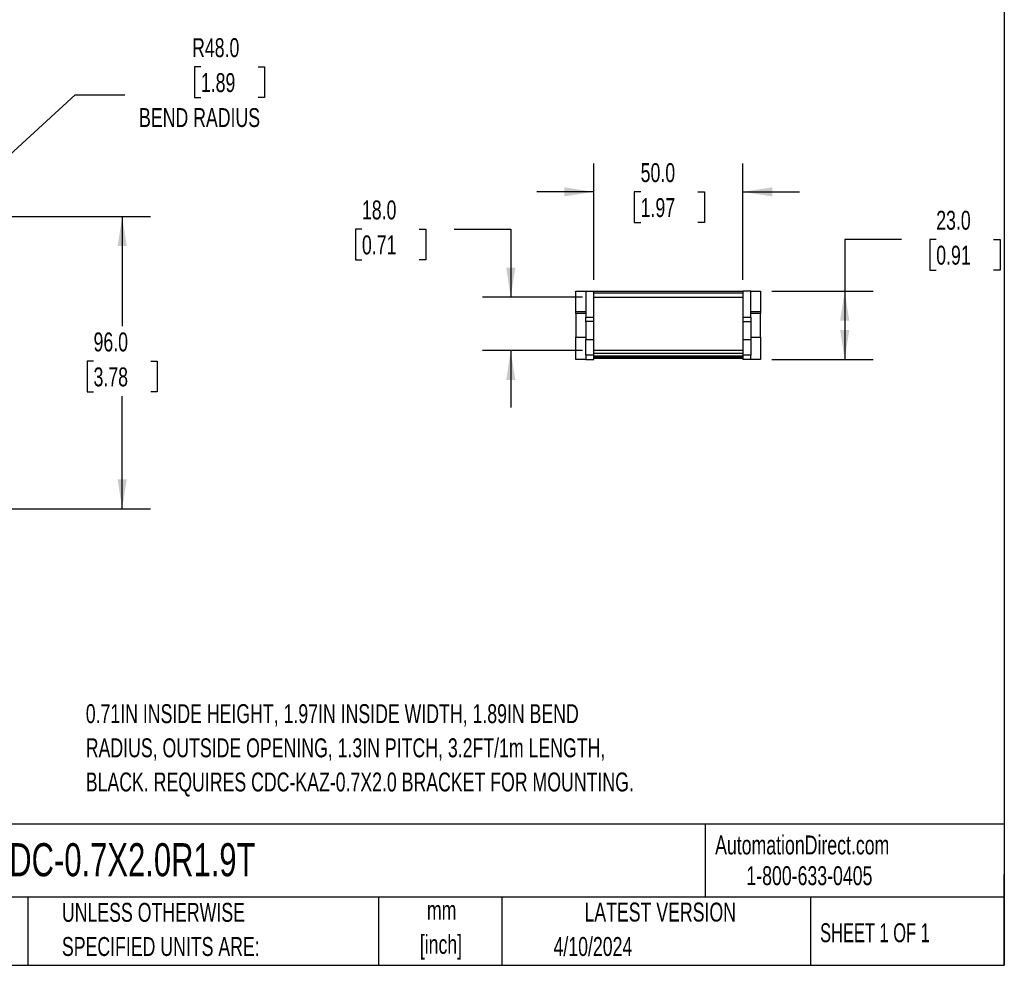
# Model space of a CAD drawing. Header units: millimetres. Extents: x 19 to 819, y 19 to 629.
# Tile 3 of 9: x 489 to 819, y 19 to 337. Entities that reach past the tile are written whole.
import ezdxf

# ---------------------------------------------------------------- set-up
doc = ezdxf.new("R2010")
doc.units = ezdxf.units.MM
doc.header["$LTSCALE"] = 3
doc.layers.add('DIMENSIONS', color=140, linetype='Continuous', lineweight=25)
doc.layers.add('TEXT', color=140, linetype='Continuous', lineweight=25)
doc.styles.add('SLDTEXTSTYLE0', font='TXT', dxfattribs={"width": 0.7})
doc.styles.add('SLDTEXTSTYLE1', font='TXT', dxfattribs={"width": 0.65})
doc.dimstyles.new('SLDDIMSTYLE0', dxfattribs={"dimtxt": 6.474023, "dimasz": 9.906, "dimexe": 0, "dimexo": 0.0625, "dimgap": 1.618506, "dimtad": 0, "dimtih": 1, "dimtoh": 1, "dimrnd": 1e-09, "dimzin": 4, "dimdsep": 46, "dimtxsty": 'SLDTEXTSTYLE0', "dimsah": 1, "dimcen": 0.09, "dimadec": 0, "dimazin": 1, "dimtfac": 1, "dimtofl": 0, "dimtmove": 0, "dimatfit": 3, "dimfxl": 0, "dimfrac": 2, "dimtolj": 1, "dimtzin": 12, "dimarcsym": 0})
doc.dimstyles.new('SLDDIMSTYLE1', dxfattribs={"dimtxt": 6.474023, "dimasz": 9.906, "dimexe": 0, "dimexo": 0.0625, "dimgap": 1.618506, "dimtad": 0, "dimtih": 1, "dimtoh": 1, "dimrnd": 1e-09, "dimzin": 4, "dimdsep": 46, "dimtxsty": 'SLDTEXTSTYLE0', "dimsah": 1, "dimcen": 0, "dimadec": 0, "dimazin": 1, "dimtfac": 1, "dimtofl": 0, "dimtmove": 0, "dimatfit": 3, "dimfxl": 0, "dimfrac": 2, "dimtolj": 1, "dimtzin": 12, "dimarcsym": 0})
doc.dimstyles.new('SLDDIMSTYLE4', dxfattribs={"dimtxt": 6.474023, "dimasz": 9.906, "dimexe": 0, "dimexo": 0.0625, "dimgap": 1.618506, "dimtad": 0, "dimtih": 1, "dimtoh": 1, "dimrnd": 1e-09, "dimzin": 4, "dimdsep": 46, "dimtxsty": 'SLDTEXTSTYLE0', "dimsah": 1, "dimcen": 0.09, "dimadec": 0, "dimazin": 1, "dimtfac": 1, "dimtmove": 0, "dimatfit": 0, "dimfxl": 0, "dimfrac": 2, "dimtolj": 1, "dimtzin": 12, "dimarcsym": 0})

# ---------------------------------------------------------------- blocks, each defined once
blk = doc.blocks.new('_D_1')
at = {"layer": 'DIMENSIONS'}
for p, q in [((549.47, 320.66), (547.29, 320.66)), ((547.29, 320.66), (547.29, 310.37)), ((568.7, 320.66), (570.88, 320.66)), ((570.88, 320.66), (570.88, 310.37)), ((459.3, 267.36), (507.27, 311.26)), ((507.27, 311.26), (523.94, 311.26)), ((547.29, 310.37), (549.47, 310.37)), ((570.88, 310.37), (568.7, 310.37))]:
    blk.add_line(p, q, dxfattribs=at)
blk.add_solid([(459.3, 267.36), (467.64, 272.92), (465.58, 275.17)], dxfattribs=at)
at = {"layer": 'DIMENSIONS', "char_height": 6.35, "attachment_point": 1, "style": 'SLDTEXTSTYLE0'}
for s, insert in [('R48.0', (546.52, 330.29)), ('1.89', (549.47, 318.56)), ('BEND RADIUS', (528.71, 306.82))]:
    blk.add_mtext(s, dxfattribs=dict(at, insert=insert))
blk = doc.blocks.new('_D_2')
at = {"layer": 'DIMENSIONS'}
for p, q in [((412.7, 270.45), (532.58, 270.45)), ((523.06, 270.45), (523.06, 233.6)), ((513.44, 221.87), (511.26, 221.87)), ((511.26, 221.87), (511.26, 211.58)), ((532.68, 221.87), (534.85, 221.87)), ((534.85, 221.87), (534.85, 211.58)), ((511.26, 211.58), (513.44, 211.58)), ((534.85, 211.58), (532.68, 211.58)), ((523.06, 172.26), (523.06, 210.13)), ((109.94, 172.26), (532.58, 172.26))]:
    blk.add_line(p, q, dxfattribs=at)
for points in [[(523.06, 270.45), (521.53, 260.55), (524.58, 260.55)], [(523.06, 172.26), (524.58, 182.16), (521.53, 182.16)]]:
    blk.add_solid(points, dxfattribs=at)
at = {"layer": 'DIMENSIONS', "char_height": 6.35, "attachment_point": 1, "style": 'SLDTEXTSTYLE0'}
for s, insert in [('96.0', (513.44, 231.5)), ('3.78', (513.44, 219.76))]:
    blk.add_mtext(s, dxfattribs=dict(at, insert=insert))
blk = doc.blocks.new('_D_3')
at = {"layer": 'DIMENSIONS'}
for p, q in [((681.33, 249.21), (681.33, 288.23)), ((731.33, 249.21), (731.33, 288.23)), ((681.33, 278.71), (662.28, 278.71)), ((697.09, 278.71), (694.91, 278.71)), ((694.91, 278.71), (694.91, 268.42)), ((716.33, 278.71), (718.5, 278.71)), ((718.5, 278.71), (718.5, 268.42)), ((731.33, 278.71), (750.38, 278.71)), ((694.91, 268.42), (697.09, 268.42)), ((718.5, 268.42), (716.33, 268.42))]:
    blk.add_line(p, q, dxfattribs=at)
for points in [[(681.33, 278.71), (671.43, 280.23), (671.43, 277.18)], [(731.33, 278.71), (741.24, 277.18), (741.24, 280.23)]]:
    blk.add_solid(points, dxfattribs=at)
at = {"layer": 'DIMENSIONS', "char_height": 6.35, "attachment_point": 1, "style": 'SLDTEXTSTYLE0'}
for s, insert in [('50.0', (697.09, 288.34)), ('1.97', (697.09, 276.6))]:
    blk.add_mtext(s, dxfattribs=dict(at, insert=insert))
blk = doc.blocks.new('_D_4')
at = {"layer": 'DIMENSIONS'}
for p, q in [((603.53, 266.18), (601.36, 266.18)), ((601.36, 266.18), (601.36, 255.89)), ((622.77, 266.18), (624.94, 266.18)), ((624.94, 266.18), (624.94, 255.89)), ((634.44, 266.18), (653.49, 266.18)), ((653.49, 266.18), (653.49, 243.35)), ((601.36, 255.89), (603.53, 255.89)), ((624.94, 255.89), (622.77, 255.89)), ((677.52, 243.35), (643.96, 243.35)), ((677.52, 225.4), (643.96, 225.4)), ((653.49, 225.4), (653.49, 206.35))]:
    blk.add_line(p, q, dxfattribs=at)
for points in [[(653.49, 243.35), (655.01, 253.26), (651.96, 253.26)], [(653.49, 225.4), (651.96, 215.5), (655.01, 215.5)]]:
    blk.add_solid(points, dxfattribs=at)
at = {"layer": 'DIMENSIONS', "char_height": 6.35, "attachment_point": 1, "style": 'SLDTEXTSTYLE0'}
for s, insert in [('18.0', (603.53, 275.82)), ('0.71', (603.53, 264.08))]:
    blk.add_mtext(s, dxfattribs=dict(at, insert=insert))
blk = doc.blocks.new('_D_5')
at = {"layer": 'DIMENSIONS'}
for p, q in [((784.63, 262.72), (765.58, 262.72)), ((765.58, 262.72), (765.58, 245.4)), ((796.3, 262.72), (794.12, 262.72)), ((794.12, 262.72), (794.12, 252.43)), ((815.54, 262.72), (817.71, 262.72)), ((817.71, 262.72), (817.71, 252.43)), ((794.12, 252.43), (796.3, 252.43)), ((817.71, 252.43), (815.54, 252.43)), ((741.14, 245.4), (775.1, 245.4)), ((765.58, 245.4), (765.58, 222.4)), ((741.14, 222.4), (775.1, 222.4))]:
    blk.add_line(p, q, dxfattribs=at)
for points in [[(765.58, 245.4), (764.05, 235.5), (767.1, 235.5)], [(765.58, 222.4), (767.1, 232.31), (764.05, 232.31)]]:
    blk.add_solid(points, dxfattribs=at)
at = {"layer": 'DIMENSIONS', "char_height": 6.35, "attachment_point": 1, "style": 'SLDTEXTSTYLE0'}
for s, insert in [('23.0', (796.3, 272.35)), ('0.91', (796.3, 260.62))]:
    blk.add_mtext(s, dxfattribs=dict(at, insert=insert))

msp = doc.modelspace()

# ---------------------------------------------------------------- linework, layer by layer
for p, q in [((675.333, 238.478), (675.333, 245.405)), ((675.333, 245.405), (678.633, 245.405)), ((678.633, 245.405), (678.633, 236.62)), ((678.633, 245.405), (681.333, 245.405)), ((681.333, 236.62), (681.333, 245.405)), ((681.333, 245.355), (731.333, 245.355)), ((681.333, 244.855), (731.333, 244.855)), ((731.333, 245.405), (731.333, 236.62)), ((734.033, 245.405), (731.333, 245.405)), ((734.033, 236.62), (734.033, 245.405)), ((734.033, 245.405), (737.333, 245.405)), ((737.333, 245.405), (737.333, 238.478)), ((681.333, 243.355), (731.333, 243.355)), ((678.633, 238.478), (675.333, 238.478)), ((675.333, 237.905), (675.333, 238.478)), ((737.333, 238.478), (734.033, 238.478)), ((737.333, 238.478), (737.333, 237.905)), ((678.633, 237.905), (675.333, 237.905)), ((675.333, 237.905), (675.333, 229.905)), ((678.633, 235.157), (678.633, 236.62)), ((678.633, 236.62), (681.333, 236.62)), ((681.333, 235.157), (678.633, 235.157)), ((678.633, 235.157), (678.633, 229.146)), ((681.333, 235.157), (681.333, 236.62)), ((681.333, 229.146), (681.333, 235.157)), ((731.333, 236.62), (731.333, 235.157)), ((731.333, 236.62), (734.033, 236.62)), ((731.333, 235.157), (734.033, 235.157)), ((731.333, 235.157), (731.333, 229.146)), ((737.333, 237.905), (734.033, 237.905)), ((734.033, 236.62), (734.033, 235.157)), ((734.033, 235.157), (734.033, 229.146)), ((737.333, 229.905), (737.333, 237.905)), ((675.333, 229.905), (678.633, 229.905)), ((675.333, 222.405), (675.333, 229.905)), ((678.633, 229.146), (681.333, 229.146)), ((678.633, 223.863), (678.633, 229.146)), ((681.333, 223.863), (681.333, 229.146)), ((731.333, 229.146), (734.033, 229.146)), ((731.333, 229.146), (731.333, 223.863)), ((734.033, 229.905), (737.333, 229.905)), ((734.033, 229.146), (734.033, 223.863)), ((737.333, 229.905), (737.333, 222.405)), ((731.333, 225.405), (681.333, 225.405)), ((678.633, 222.405), (675.333, 222.405)), ((681.333, 223.863), (678.633, 223.863)), ((678.633, 223.863), (678.633, 222.405)), ((678.633, 222.405), (681.333, 222.405)), ((681.333, 224.604), (731.333, 224.604)), ((681.333, 222.405), (681.333, 223.863)), ((681.333, 223.712), (731.333, 223.712)), ((681.333, 223.305), (731.333, 223.305)), ((731.333, 223.162), (681.333, 223.162)), ((731.333, 222.805), (681.333, 222.805)), ((734.033, 223.863), (731.333, 223.863)), ((731.333, 223.863), (731.333, 222.405)), ((734.033, 222.405), (731.333, 222.405)), ((734.033, 222.405), (734.033, 223.863)), ((737.333, 222.405), (734.033, 222.405))]:
    msp.add_line(p, q)
at = {"layer": 'TEXT'}
for p, q in [((819.15, 628.65), (819.15, 19.05)), ((819.15, 66.378), (19.05, 66.378)), ((718.726, 66.378), (718.726, 41.91)), ((819.15, 19.05), (819.15, 49.53)), ((819.15, 41.91), (19.05, 41.91)), ((491.341, 41.91), (491.341, 19.05)), ((609.073, 41.91), (609.073, 19.05)), ((650.436, 41.91), (650.436, 19.05)), ((754.046, 41.91), (754.046, 19.05)), ((19.05, 19.05), (819.15, 19.05))]:
    msp.add_line(p, q, dxfattribs=at)

# ---------------------------------------------------------------- texts
for s, insert, char_height, attachment_point, style in [('0.71IN INSIDE HEIGHT, 1.97IN INSIDE WIDTH, 1.89IN BEND', (510.835, 106.704), 6.35, 1, 'SLDTEXTSTYLE0'), ('RADIUS, OUTSIDE OPENING, 1.3IN PITCH, 3.2FT/1m LENGTH,', (510.835, 95.237), 6.35, 1, 'SLDTEXTSTYLE0'), ('BLACK. REQUIRES CDC-KAZ-0.7X2.0 BRACKET FOR MOUNTING.', (510.835, 83.77), 6.35, 1, 'SLDTEXTSTYLE0'), ('AutomationDirect.com', (722.085, 62.63), 6.35, 1, 'SLDTEXTSTYLE0'), ('CDC-0.7X2.0R1.9T', (477.623, 60.056), 11.1125, 1, 'SLDTEXTSTYLE0'), ('1-800-633-0405', (732.575, 52.311), 6.35, 1, 'SLDTEXTSTYLE0'), ('UNLESS OTHERWISE', (502.824, 40.002), 6.35, 1, 'SLDTEXTSTYLE0'), ('LATEST VERSION', (703.656, 40.092), 6.35, 2, 'SLDTEXTSTYLE0'), ('mm', (630.297, 40.723), 6.35, 2, 'SLDTEXTSTYLE0'), ('SHEET 1 OF 1', (757.324, 33.154), 6.35, 1, 'SLDTEXTSTYLE1'), ('[inch]', (630.045, 29.257), 6.35, 2, 'SLDTEXTSTYLE0'), ('SPECIFIED UNITS ARE:', (502.824, 28.535), 6.35, 1, 'SLDTEXTSTYLE0'), ('4/10/2024', (667.838, 28.54), 6.35, 1, 'SLDTEXTSTYLE0')]:
    msp.add_mtext(s, dxfattribs=dict(at, insert=insert, char_height=char_height, attachment_point=attachment_point, style=style))

# ---------------------------------------------------------------- dimensions: what is measured, and where the dimension line sits
at = {"layer": 'DIMENSIONS'}
dim = msp.add_radius_dim(center=(423.888, 234.952), mpoint=(459.299, 267.356), text='<>\\PBEND RADIUS', dimstyle='SLDDIMSTYLE1', dxfattribs=at)
dim.commit()
dim.dimension.update_dxf_attribs({"geometry": '_D_1', "text_midpoint": (559.085, 314.604), "dimtype": 164})
dim = msp.add_linear_dim(base=(731.333, 278.709), p1=(681.333, 245.405), p2=(731.333, 245.405), dimstyle='SLDDIMSTYLE4', dxfattribs=at)
dim.commit()
dim.dimension.update_dxf_attribs({"geometry": '_D_3', "text_midpoint": (706.707, 278.709), "dimtype": 160})
for base, p1, p2, dimstyle, picture, middle in [((653.488, 225.405), (681.333, 243.355), (681.333, 225.405), 'SLDDIMSTYLE4', '_D_4', (653.488, 266.181)), ((765.577, 222.405), (737.333, 245.405), (737.333, 222.405), 'SLDDIMSTYLE0', '_D_5', (765.577, 262.72)), ((523.0566, 172.2573), (408.8878, 270.4518), (106.1341, 172.2573), 'SLDDIMSTYLE0', '_D_2', (523.0566, 221.8652))]:
    dim = msp.add_linear_dim(base=base, p1=p1, p2=p2, angle=90, dimstyle=dimstyle, dxfattribs=at)
    dim.commit()
    dim.dimension.update_dxf_attribs({"geometry": picture, "text_midpoint": middle, "dimtype": 160})

doc.saveas('drawing.dxf')
